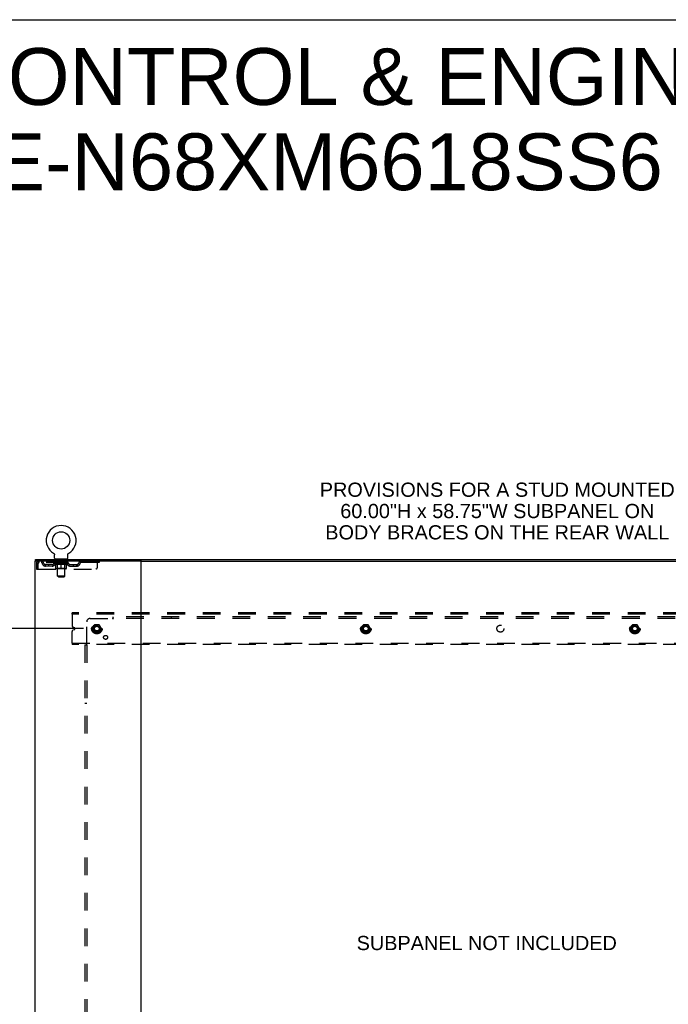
# Model space of a CAD drawing. Header units: inches. Extents: x 0 to 227, y 0 to 147.
# Tile 77 of 78: x 157 to 203, y 78 to 147. Entities that reach past the tile are written whole.
import ezdxf

# ---------------------------------------------------------------- set-up
doc = ezdxf.new("R2010")
doc.units = ezdxf.units.IN
doc.header["$LTSCALE"] = 12.505625
doc.header["$MEASUREMENT"] = 0
doc.linetypes.add('DOT', pattern=[0.2, 0.1, -0.1])
doc.linetypes.add('HIDDEN', pattern=[0.2, 0.1, -0.1])
doc.layers.get('0').update_dxf_attribs({"linetype": 'CONTINUOUS'})
for name, color, linetype in [('DEFAULT_2', 8, 'HIDDEN'), ('DIMENSIONS', 7, 'CONTINUOUS'), ('SUBPANEL', 7, 'CONTINUOUS')]:
    doc.layers.add(name, color=color, linetype=linetype)
doc.styles.get("Standard").update_dxf_attribs({"font": 'arial.ttf'})
doc.dimstyles.new('DIMSTYLE_1', dxfattribs={"dimtxt": 1.003125, "dimasz": 1.3375, "dimexe": 0.09, "dimexo": 0.07, "dimgap": 0.0375, "dimtad": 0, "dimtih": 1, "dimtoh": 1, "dimzin": 4, "dimdsep": 46, "dimtxsty": 'Standard', "dimblk": '_FILLED', "dimblk1": '_FILLED', "dimblk2": '_FILLED', "dimcen": 0.09, "dimadec": 3, "dimazin": 1, "dimtfac": 1, "dimtdec": 3, "dimtofl": 0, "dimtmove": 0, "dimatfit": 3, "dimldrblk": '_FILLED', "dimfxl": 0, "dimtolj": 1, "dimtzin": 4, "dimarcsym": 0})

# ---------------------------------------------------------------- blocks, each defined once
blk = doc.blocks.new('_FILLED')
at = {"color": 0, "linetype": 'ByBlock'}
blk.add_solid([(0, 0), (-1, 0.2), (-1, -0.2)], dxfattribs=at)
blk = doc.blocks.new('*D4')
at = {"layer": 'DIMENSIONS', "color": 2, "linetype": 'Continuous'}
for p, q in [((161.362, 104.127), (151.287, 104.127)), ((152.491, 104.127), (152.491, 77.997)), ((152.491, 45.877), (152.491, 75.991)), ((161.362, 45.877), (151.287, 45.877))]:
    blk.add_line(p, q, dxfattribs=at)
at = {"layer": 'DIMENSIONS', "color": 2, "linetype": 'Continuous', "xscale": 1.3375, "yscale": 1.3375, "zscale": 1.3375}
for p, rotation in [((152.491, 104.127), 90), ((152.491, 45.877), 270)]:
    blk.add_blockref('_FILLED', p, dxfattribs=dict(at, rotation=rotation))
at = {"layer": 'DIMENSIONS', "color": 2, "linetype": 'Continuous', "insert": (152.491, 77.496), "char_height": 1.0031, "width": 3.50534, "attachment_point": 2, "line_spacing_factor": 0.9}
blk.add_mtext('58.25', dxfattribs=at)

msp = doc.modelspace()

# ---------------------------------------------------------------- linework, layer by layer
at = {"color": 7, "linetype": 'Continuous'}
for p, q in [((0, 147.125), (227.375, 147.125)), ((159.241, 109.448), (159.241, 109.448)), ((159.241, 109.448), (159.244, 109.446)), ((159.244, 109.446), (159.246, 109.445)), ((159.246, 109.445), (159.248, 109.444)), ((159.248, 109.444), (159.252, 109.441)), ((159.252, 109.441), (159.255, 109.438)), ((159.255, 109.439), (159.258, 109.436)), ((159.258, 109.436), (159.262, 109.433)), ((159.262, 109.433), (159.265, 109.43)), ((159.265, 109.43), (159.268, 109.427)), ((159.268, 109.427), (159.271, 109.424)), ((159.271, 109.424), (159.274, 109.42)), ((159.273, 109.42), (159.276, 109.417)), ((159.276, 109.417), (159.279, 109.413)), ((159.279, 109.413), (159.281, 109.41)), ((159.281, 109.41), (159.284, 109.406)), ((159.284, 109.406), (159.286, 109.402)), ((159.286, 109.402), (159.288, 109.399)), ((159.288, 109.399), (159.29, 109.395)), ((159.29, 109.395), (159.292, 109.391)), ((159.292, 109.391), (159.293, 109.387)), ((159.293, 109.387), (159.295, 109.383)), ((159.295, 109.383), (159.296, 109.379)), ((159.296, 109.379), (159.297, 109.374)), ((159.297, 109.374), (159.299, 109.37)), ((159.302, 109.349), (159.302, 109.344)), ((159.302, 109.344), (159.302, 109.341)), ((159.302, 109.092), (159.302, 109.341)), ((160.252, 109.092), (160.252, 109.341)), ((160.255, 109.366), (160.256, 109.37)), ((160.256, 109.37), (160.257, 109.374)), ((160.257, 109.374), (160.258, 109.379)), ((160.258, 109.379), (160.259, 109.383)), ((160.259, 109.383), (160.261, 109.387)), ((160.261, 109.387), (160.263, 109.391)), ((160.263, 109.391), (160.264, 109.395)), ((160.264, 109.395), (160.266, 109.399)), ((160.266, 109.399), (160.268, 109.402)), ((160.268, 109.402), (160.271, 109.406)), ((160.271, 109.406), (160.273, 109.41)), ((160.273, 109.41), (160.275, 109.413)), ((160.275, 109.413), (160.278, 109.417)), ((160.278, 109.417), (160.281, 109.42)), ((160.281, 109.42), (160.283, 109.424)), ((160.283, 109.424), (160.286, 109.427)), ((160.286, 109.427), (160.289, 109.43)), ((160.289, 109.43), (160.293, 109.433)), ((160.293, 109.433), (160.296, 109.436)), ((160.296, 109.436), (160.299, 109.439)), ((160.299, 109.438), (160.303, 109.441)), ((160.303, 109.441), (160.306, 109.444)), ((160.306, 109.444), (160.308, 109.445)), ((160.306, 109.444), (160.308, 109.445)), ((160.308, 109.445), (160.31, 109.446)), ((160.31, 109.446), (160.313, 109.448)), ((160.313, 109.448), (160.313, 109.448)), ((157.975, 108.898), (157.975, 109.002)), ((158.013, 108.898), (157.979, 108.898)), ((159.34, 109.032), (159.34, 109.002)), ((160.215, 109.032), (159.34, 109.032)), ((160.215, 109.032), (160.215, 109.002)), ((165.383, 108.898), (216.213, 108.898))]:
    msp.add_line(p, q, dxfattribs=at)
at = {"color": 3, "linetype": 'Continuous'}
for p, q in [((157.923, 108.898), (157.923, 41.106)), ((157.979, 108.898), (157.923, 108.898)), ((157.975, 109.002), (223.621, 109.002)), ((165.383, 108.898), (158.013, 108.898)), ((165.423, 41.146), (165.423, 108.858))]:
    msp.add_line(p, q, dxfattribs=at)
at = {"color": 7, "linetype": 'Continuous'}
for points in [[(159.299, 109.37), (159.299, 109.366), (159.3, 109.362), (159.301, 109.357), (159.301, 109.353), (159.302, 109.349), (159.302, 109.344)], [(160.252, 109.341), (160.252, 109.344), (160.252, 109.349), (160.253, 109.353), (160.253, 109.357), (160.254, 109.362), (160.255, 109.366)], [(160.252, 109.344), (160.252, 109.349), (160.253, 109.353), (160.253, 109.357), (160.254, 109.362)]]:
    msp.add_lwpolyline(points, dxfattribs=at)
msp.add_circle((159.777, 110.356), 0.609, dxfattribs=at)
for centre, radius, start, end in [((159.777, 110.356), 1.054, 300.39933, 239.60066), ((159.362, 109.092), 0.06, 180, 270), ((160.192, 109.092), 0.06, 270, 360), ((165.463, 108.858), 0.04, 90, 180)]:
    msp.add_arc(centre, radius, start, end, dxfattribs=at)
at = {"color": 3, "linetype": 'Continuous'}
msp.add_arc((165.383, 108.858), 0.04, 0, 90, dxfattribs=at)
at = {"layer": 'DEFAULT_2', "color": 8, "linetype": 'HIDDEN'}
for p, q in [((159.241, 109.448), (159.241, 109.448)), ((159.246, 109.445), (159.248, 109.444)), ((158.027, 108.731), (158.027, 108.335)), ((158.027, 108.731), (158.131, 108.731)), ((158.131, 108.731), (158.131, 108.335)), ((158.161, 108.335), (158.161, 108.731)), ((158.194, 108.898), (158.194, 108.794)), ((162.465, 108.794), (158.194, 108.794)), ((158.663, 108.543), (158.663, 108.647)), ((159.145, 108.647), (158.663, 108.647)), ((159.145, 108.543), (158.663, 108.543)), ((158.913, 108.543), (158.913, 108.647)), ((159.271, 108.756), (159.271, 108.794)), ((159.398, 108.667), (159.271, 108.756)), ((160.283, 108.756), (159.271, 108.756)), ((159.279, 108.788), (159.279, 108.794)), ((159.285, 108.786), (159.285, 108.788)), ((159.285, 108.786), (160.269, 108.786)), ((159.293, 108.786), (159.293, 108.788)), ((159.293, 108.786), (159.293, 108.788)), ((159.301, 108.788), (159.301, 108.794)), ((159.314, 108.786), (159.314, 108.788)), ((159.316, 108.786), (159.316, 108.788)), ((159.339, 108.788), (159.339, 108.794)), ((159.34, 108.794), (159.34, 108.898)), ((159.35, 108.786), (159.35, 108.788)), ((159.352, 108.786), (159.352, 108.788)), ((159.516, 108.788), (159.355, 108.788)), ((159.389, 108.788), (159.389, 108.794)), ((159.39, 108.786), (159.39, 108.788)), ((159.391, 108.786), (159.391, 108.788)), ((159.393, 108.786), (159.393, 108.788)), ((159.398, 108.667), (159.407, 108.667)), ((159.399, 108.786), (159.399, 108.788)), ((159.399, 108.786), (159.399, 108.788)), ((159.402, 108.786), (159.402, 108.788)), ((159.405, 108.786), (159.405, 108.789)), ((159.407, 108.377), (159.407, 108.702)), ((159.408, 108.786), (159.408, 108.788)), ((159.419, 108.786), (159.419, 108.788)), ((159.432, 109.032), (159.432, 109.002)), ((159.434, 108.786), (159.434, 108.79)), ((159.434, 108.786), (159.434, 108.788)), ((159.451, 108.786), (159.451, 108.788)), ((159.452, 108.788), (159.452, 108.794)), ((159.459, 108.786), (159.459, 108.788)), ((159.463, 108.786), (159.463, 108.788)), ((159.467, 108.942), (159.467, 109.022)), ((159.47, 108.786), (159.47, 108.788)), ((159.536, 108.932), (159.477, 108.932)), ((159.479, 108.786), (159.479, 108.791)), ((159.492, 108.786), (159.492, 108.788)), ((159.494, 108.786), (159.494, 108.788)), ((159.516, 108.786), (159.516, 108.788)), ((159.569, 108.788), (159.52, 108.788)), ((159.52, 108.667), (159.664, 108.667)), ((159.524, 108.788), (159.524, 108.794)), ((159.527, 108.379), (159.527, 108.754)), ((159.528, 107.842), (159.528, 108.922)), ((159.529, 108.786), (159.529, 108.788)), ((159.533, 108.786), (159.533, 108.788)), ((159.538, 108.786), (159.538, 108.792)), ((159.541, 108.786), (159.541, 108.788)), ((159.55, 108.786), (159.55, 108.788)), ((159.569, 108.786), (159.569, 108.788)), ((159.629, 108.788), (159.582, 108.788)), ((159.598, 108.786), (159.598, 108.788)), ((159.604, 108.788), (159.604, 108.794)), ((159.607, 108.786), (159.607, 108.788)), ((159.609, 108.786), (159.609, 108.793)), ((159.611, 108.786), (159.611, 108.788)), ((159.617, 108.786), (159.617, 108.788)), ((159.629, 108.786), (159.629, 108.788)), ((159.694, 108.788), (159.65, 108.788)), ((159.66, 108.786), (159.66, 108.788)), ((159.686, 108.788), (159.748, 108.792)), ((159.689, 108.788), (159.689, 108.794)), ((159.69, 108.794), (159.689, 108.794)), ((159.69, 108.788), (159.69, 108.794)), ((159.69, 108.786), (159.69, 108.788)), ((159.693, 108.786), (159.693, 108.789)), ((159.694, 108.786), (159.694, 108.788)), ((159.694, 108.786), (159.694, 108.788)), ((159.722, 108.788), (159.773, 108.788)), ((159.726, 108.786), (159.726, 108.788)), ((159.731, 108.788), (159.731, 108.791)), ((159.748, 108.788), (159.748, 108.792)), ((159.76, 108.786), (159.76, 108.788)), ((159.775, 108.788), (159.775, 108.788)), ((159.775, 108.786), (159.775, 108.788)), ((159.775, 108.786), (159.775, 108.788)), ((159.777, 108.788), (159.777, 108.794)), ((159.777, 108.794), (159.869, 108.788)), ((159.777, 108.347), (159.777, 108.702)), ((159.779, 108.786), (159.779, 108.788)), ((159.779, 108.786), (159.779, 108.788)), ((159.779, 108.788), (159.779, 108.788)), ((159.794, 108.786), (159.794, 108.788)), ((159.794, 108.788), (159.832, 108.788)), ((159.828, 108.786), (159.828, 108.788)), ((159.86, 108.786), (159.86, 108.788)), ((159.861, 108.786), (159.861, 108.789)), ((159.861, 108.786), (159.861, 108.788)), ((159.861, 108.788), (159.904, 108.788)), ((159.865, 108.788), (159.865, 108.794)), ((159.865, 108.788), (159.865, 108.794)), ((159.865, 108.794), (159.865, 108.794)), ((159.865, 108.786), (159.865, 108.788)), ((159.89, 108.667), (160.034, 108.667)), ((159.894, 108.786), (159.894, 108.788)), ((159.925, 108.786), (159.925, 108.788)), ((159.925, 108.788), (159.972, 108.788)), ((159.937, 108.786), (159.937, 108.788)), ((159.943, 108.786), (159.943, 108.788)), ((159.945, 108.786), (159.945, 108.793)), ((159.947, 108.786), (159.947, 108.788)), ((159.95, 108.788), (159.95, 108.794)), ((159.956, 108.786), (159.956, 108.788)), ((159.985, 108.786), (159.985, 108.788)), ((159.985, 108.788), (160.034, 108.788)), ((160.004, 108.786), (160.004, 108.788)), ((160.013, 108.786), (160.013, 108.788)), ((160.016, 108.786), (160.016, 108.792)), ((160.077, 108.932), (160.018, 108.932)), ((160.021, 108.786), (160.021, 108.788)), ((160.025, 108.786), (160.025, 108.788)), ((160.026, 107.842), (160.026, 108.922)), ((160.027, 108.379), (160.027, 108.754)), ((160.03, 108.788), (160.03, 108.794)), ((160.038, 108.786), (160.038, 108.788)), ((160.038, 108.788), (160.199, 108.788)), ((160.06, 108.786), (160.06, 108.788)), ((160.063, 108.786), (160.063, 108.788)), ((160.075, 108.786), (160.075, 108.791)), ((160.084, 108.786), (160.084, 108.788)), ((160.087, 108.942), (160.087, 109.022)), ((160.091, 108.786), (160.091, 108.788)), ((160.095, 108.786), (160.095, 108.788)), ((160.102, 108.788), (160.102, 108.794)), ((160.104, 108.786), (160.104, 108.788)), ((160.12, 108.786), (160.12, 108.79)), ((160.12, 108.786), (160.12, 108.788)), ((160.122, 109.032), (160.122, 109.002)), ((160.135, 108.786), (160.135, 108.788)), ((160.146, 108.786), (160.146, 108.788)), ((160.148, 108.377), (160.148, 108.702)), ((160.148, 108.667), (160.156, 108.667)), ((160.15, 108.786), (160.15, 108.789)), ((160.152, 108.786), (160.152, 108.788)), ((160.155, 108.786), (160.155, 108.788)), ((160.155, 108.786), (160.155, 108.788)), ((160.156, 108.667), (160.283, 108.756)), ((160.161, 108.786), (160.161, 108.788)), ((160.163, 108.786), (160.163, 108.788)), ((160.164, 108.786), (160.164, 108.788)), ((160.165, 108.788), (160.165, 108.794)), ((160.202, 108.786), (160.202, 108.788)), ((160.204, 108.786), (160.204, 108.788)), ((160.215, 108.794), (160.215, 108.898)), ((160.215, 108.788), (160.215, 108.794)), ((160.238, 108.786), (160.238, 108.788)), ((160.24, 108.786), (160.24, 108.788)), ((160.253, 108.788), (160.253, 108.794)), ((160.261, 108.786), (160.261, 108.788)), ((160.262, 108.786), (160.262, 108.788)), ((160.269, 108.786), (160.269, 108.788)), ((160.276, 108.788), (160.276, 108.794)), ((160.283, 108.756), (160.283, 108.794)), ((160.409, 108.647), (160.892, 108.647)), ((160.409, 108.543), (160.892, 108.543)), ((160.642, 108.543), (160.642, 108.647)), ((160.892, 108.543), (160.892, 108.647)), ((161.365, 108.898), (161.365, 108.794)), ((162.34, 108.46), (162.34, 108.898)), ((162.465, 108.898), (162.465, 108.794)), ((158.027, 108.335), (158.131, 108.335)), ((158.161, 108.335), (162.215, 108.335)), ((160.118, 108.347), (159.436, 108.347)), ((159.527, 108.379), (159.495, 108.347)), ((160.027, 108.379), (159.527, 108.379)), ((159.588, 107.782), (159.528, 107.842)), ((160.026, 107.842), (159.528, 107.842)), ((159.588, 107.782), (159.966, 107.782)), ((159.966, 107.782), (160.026, 107.842)), ((160.027, 108.379), (160.059, 108.347)), ((160.548, 105.148), (160.548, 105.252)), ((221.048, 105.252), (160.548, 105.252)), ((160.548, 105.148), (160.548, 104.339)), ((221.048, 105.148), (160.548, 105.148)), ((162.135, 104.399), (161.981, 104.132)), ((162.453, 104.404), (162.144, 104.404)), ((162.616, 104.132), (162.461, 104.399)), ((181.135, 104.399), (180.981, 104.132)), ((181.453, 104.404), (181.144, 104.404)), ((181.616, 104.132), (181.461, 104.399)), ((200.135, 104.399), (199.981, 104.132)), ((200.453, 104.404), (200.144, 104.404)), ((200.616, 104.132), (200.461, 104.399)), ((160.548, 103.106), (160.548, 103.914)), ((160.719, 104.184), (160.625, 104.223)), ((160.625, 104.03), (160.719, 104.069)), ((161.981, 104.122), (162.135, 103.854)), ((162.453, 103.849), (162.144, 103.849)), ((162.461, 103.854), (162.616, 104.122)), ((180.981, 104.122), (181.135, 103.854)), ((181.453, 103.849), (181.144, 103.849)), ((181.461, 103.854), (181.616, 104.122)), ((199.981, 104.122), (200.135, 103.854)), ((200.453, 103.849), (200.144, 103.849)), ((200.461, 103.854), (200.616, 104.122)), ((160.548, 103.106), (160.548, 103.002)), ((160.548, 103.106), (221.048, 103.106)), ((221.048, 103.002), (160.548, 103.002))]:
    msp.add_line(p, q, dxfattribs=at)
for points in [[(158.194, 108.898), (158.192, 108.897), (158.189, 108.893), (158.187, 108.888), (158.185, 108.881), (158.182, 108.872), (158.18, 108.861), (158.178, 108.849), (158.175, 108.835), (158.173, 108.819), (158.17, 108.803), (158.168, 108.786), (158.166, 108.768), (158.163, 108.749), (158.161, 108.731)], [(158.194, 108.794), (158.192, 108.793), (158.189, 108.792), (158.187, 108.79), (158.185, 108.787), (158.182, 108.784), (158.18, 108.78), (158.178, 108.775), (158.175, 108.77), (158.173, 108.764), (158.17, 108.758), (158.168, 108.751), (158.166, 108.745), (158.163, 108.738), (158.161, 108.731)], [(159.526, 108.667), (159.507, 108.671), (159.487, 108.675), (159.467, 108.681), (159.447, 108.687), (159.427, 108.694), (159.407, 108.702)], [(159.407, 108.701), (159.426, 108.693), (159.445, 108.687), (159.464, 108.681), (159.483, 108.675), (159.502, 108.671), (159.52, 108.667)], [(159.777, 108.702), (159.756, 108.694), (159.736, 108.687), (159.716, 108.681), (159.696, 108.675), (159.676, 108.671), (159.656, 108.667)], [(159.664, 108.667), (159.683, 108.671), (159.701, 108.675), (159.72, 108.681), (159.739, 108.686), (159.758, 108.693), (159.777, 108.701)], [(159.898, 108.667), (159.878, 108.671), (159.858, 108.675), (159.838, 108.681), (159.818, 108.687), (159.798, 108.694), (159.777, 108.702)], [(159.777, 108.701), (159.796, 108.693), (159.816, 108.686), (159.834, 108.68), (159.853, 108.675), (159.872, 108.671), (159.89, 108.667)], [(160.148, 108.702), (160.127, 108.694), (160.107, 108.687), (160.087, 108.68), (160.067, 108.675), (160.047, 108.671), (160.028, 108.667)], [(160.034, 108.667), (160.053, 108.671), (160.071, 108.675), (160.09, 108.681), (160.109, 108.687), (160.128, 108.693), (160.148, 108.701)]]:
    msp.add_lwpolyline(points, dxfattribs=at)
for centre, radius in [((162.298, 104.127), 0.372), ((162.298, 104.127), 0.356), ((162.298, 104.127), 0.312), ((162.298, 104.127), 0.204), ((162.298, 104.127), 0.188), ((162.298, 104.127), 0.183), ((162.298, 104.127), 0.165), ((181.298, 104.127), 0.372), ((181.298, 104.127), 0.356), ((181.298, 104.127), 0.312), ((181.298, 104.127), 0.204), ((181.298, 104.127), 0.188), ((181.298, 104.127), 0.183), ((181.298, 104.127), 0.165), ((200.298, 104.127), 0.372), ((200.298, 104.127), 0.356), ((200.298, 104.127), 0.312), ((200.298, 104.127), 0.204), ((200.298, 104.127), 0.188), ((200.298, 104.127), 0.183), ((200.298, 104.127), 0.165)]:
    msp.add_circle(centre, radius, dxfattribs=at)
at = {"layer": 'DEFAULT_2', "color": 8, "linetype": 'DOT'}
for centre in [(162.298, 104.127), (181.298, 104.127), (200.298, 104.127)]:
    msp.add_circle(centre, 0.17, dxfattribs=at)
at = {"layer": 'DEFAULT_2', "color": 8, "linetype": 'HIDDEN'}
for centre, radius, start, end in [((158.194, 108.731), 0.167, 90, 180), ((158.194, 108.731), 0.063, 90, 180), ((158.373, 108.731), 0.167, 8.07163, 90), ((158.374, 108.731), 0.0625, 7.98631, 90), ((158.663, 108.772), 0.229, 187.98631, 270), ((158.663, 108.772), 0.125, 188.07163, 270), ((159.145, 108.772), 0.125, 270, 351.92837), ((159.145, 108.772), 0.229, 270, 352.01369), ((159.435, 108.731), 0.167, 90, 171.92837), ((159.434, 108.731), 0.0625, 90, 172.01369), ((159.457, 109.022), 0.01, 0, 90), ((159.477, 108.942), 0.01, 180, 270), ((159.495, 108.754), 0.0318, 0, 90), ((159.518, 108.922), 0.01, 0, 90), ((160.036, 108.922), 0.01, 90, 180), ((160.059, 108.754), 0.0318, 90, 180), ((160.077, 108.942), 0.01, 270, 360), ((160.097, 109.022), 0.01, 90, 180), ((160.12, 108.731), 0.167, 8.07163, 90), ((160.12, 108.731), 0.0625, 7.98631, 90), ((160.409, 108.772), 0.229, 187.98631, 270), ((160.409, 108.772), 0.125, 188.07163, 270), ((160.892, 108.772), 0.125, 270, 351.92837), ((160.892, 108.772), 0.229, 270, 352.01369), ((161.181, 108.731), 0.167, 90, 171.92837), ((161.18, 108.731), 0.0625, 90, 172.01369), ((159.436, 108.377), 0.0296, 180, 270), ((160.118, 108.377), 0.0296, 270, 360), ((162.215, 108.46), 0.125, 270, 360), ((160.673, 104.339), 0.125, 180, 247.5), ((162.144, 104.394), 0.01, 90.01235, 149.98915), ((162.453, 104.394), 0.01, 30.01204, 89.98872), ((181.144, 104.394), 0.01, 90.01235, 149.98915), ((181.453, 104.394), 0.01, 30.01204, 89.98872), ((200.144, 104.394), 0.01, 90.01235, 149.98915), ((200.453, 104.394), 0.01, 30.01204, 89.98872), ((160.673, 103.914), 0.125, 112.5, 180), ((160.696, 104.127), 0.0625, 292.5, 67.5), ((161.989, 104.127), 0.01, 150.01268, 209.98829), ((162.144, 103.859), 0.01, 210.01204, 269.98872), ((162.453, 103.859), 0.01, 270.01235, 329.98915), ((162.607, 104.127), 0.01, 330.01268, 29.98829), ((180.989, 104.127), 0.01, 150.01268, 209.98829), ((181.144, 103.859), 0.01, 210.01204, 269.98872), ((181.453, 103.859), 0.01, 270.01235, 329.98915), ((181.607, 104.127), 0.01, 330.01268, 29.98829), ((199.989, 104.127), 0.01, 150.01268, 209.98829), ((200.144, 103.859), 0.01, 210.01204, 269.98872), ((200.453, 103.859), 0.01, 270.01235, 329.98915), ((200.607, 104.127), 0.01, 330.01268, 29.98829)]:
    msp.add_arc(centre, radius, start, end, dxfattribs=at)
for centre, major_axis, ratio, start_param, end_param in [((159.777, 108.794), (0.506, 0.005), 0.05963, 2.96643, 3.140963), ((159.255, 108.784), (0.158, 0), 0.060556, 0.430652, 1.470503), ((159.777, 108.794), (0.506, 0), 0.060556, -3.141593, -2.96706), ((159.255, 108.779), (0.158, 0.002), 0.05963, 1.376596, 1.469874), ((159.777, 108.794), (0.506, 0.011), 0.05688, 2.791345, 2.965878), ((159.236, 108.784), (0.158, 0.002), 0.05963, 0.25549, 1.295341), ((159.29, 108.784), (0.158, -0.002), 0.05963, 0.605815, 1.645666), ((159.777, 108.794), (0.506, -0.005), 0.05963, -2.96643, -2.791898), ((159.29, 108.779), (0.158, 0), 0.060556, 1.551758, 1.645036), ((159.236, 108.779), (0.158, 0.003), 0.05688, 1.20151, 1.294789), ((159.291, 108.781), (0.131, 0.001), 0.05963, 1.065228, 1.614276), ((159.275, 108.781), (0.131, 0.003), 0.05688, 0.890143, 1.43919), ((159.322, 108.781), (0.131, 0), 0.060556, 1.240391, 1.789438), ((159.777, 108.794), (0.506, 0.015), 0.052395, 2.616403, 2.790936), ((159.233, 108.784), (0.158, 0.003), 0.05688, 0.080405, 1.120256), ((159.34, 108.784), (0.158, -0.003), 0.05688, 0.7809, 1.820751), ((159.777, 108.794), (0.506, -0.011), 0.05688, -2.791345, -2.616812), ((159.34, 108.779), (0.158, -0.002), 0.05963, 1.72692, 1.820198), ((159.233, 108.779), (0.158, 0.005), 0.052395, 1.026568, 1.119847), ((159.275, 108.781), (0.131, 0.004), 0.052395, 0.715201, 1.264248), ((159.366, 108.781), (0.131, -0.001), 0.05963, 1.415553, 1.9646), ((159.777, 108.794), (0.506, 0.02), 0.046319, 2.441654, 2.616187), ((159.404, 108.784), (0.158, -0.005), 0.052395, 0.955842, 1.995693), ((159.777, 108.794), (0.506, -0.015), 0.052395, -2.616403, -2.44187), ((159.246, 108.784), (0.158, 0.005), 0.052395, -0.094537, 0.945314), ((159.404, 108.779), (0.158, -0.003), 0.05688, 1.902006, 1.995284), ((159.246, 108.779), (0.158, 0.006), 0.046319, 0.851819, 0.945098), ((159.29, 108.781), (0.131, 0.005), 0.046319, 0.540452, 1.089499), ((159.423, 108.781), (0.131, -0.003), 0.05688, 1.590638, 2.139686), ((159.777, 108.794), (0.506, 0.024), 0.038841, 2.267123, 2.441656), ((159.478, 108.784), (0.158, -0.006), 0.046319, 1.130591, 2.170442), ((159.276, 108.784), (0.158, 0.006), 0.046319, -0.269286, 0.770565), ((159.777, 108.794), (0.506, -0.02), 0.046319, -2.441654, -2.267121), ((159.478, 108.779), (0.158, -0.005), 0.052395, 2.076947, 2.170226), ((159.276, 108.779), (0.158, 0.007), 0.038841, 0.677289, 0.770567), ((159.319, 108.781), (0.131, 0.006), 0.038841, 0.365921, 0.914969), ((159.491, 108.781), (0.131, -0.004), 0.052395, 1.76558, 2.314627), ((159.777, 108.794), (0.506, 0.027), 0.030195, 2.09281, 2.267343), ((159.562, 108.784), (0.158, -0.007), 0.038841, 1.305122, 2.344973), ((159.321, 108.784), (0.158, 0.007), 0.038841, -0.443817, 0.596034), ((159.777, 108.794), (0.506, -0.024), 0.038841, -2.267123, -2.092591), ((159.562, 108.779), (0.158, -0.006), 0.046319, 2.251696, 2.344975), ((159.321, 108.779), (0.158, 0.008), 0.030195, 0.502975, 0.596254), ((159.363, 108.781), (0.131, 0.007), 0.030195, 0.191608, 0.740655), ((159.567, 108.781), (0.131, -0.005), 0.046319, 1.940329, 2.489376), ((159.38, 108.784), (0.158, 0.008), 0.030195, -0.61813, 0.421721), ((159.777, 108.794), (0.506, 0.029), 0.020645, 1.918687, 2.09322), ((159.653, 108.784), (0.158, -0.008), 0.030195, 1.479435, 2.519286), ((159.777, 108.794), (0.506, -0.027), 0.030195, -2.09281, -1.918277), ((159.653, 108.779), (0.158, -0.007), 0.038841, 2.426227, 2.519505), ((159.38, 108.779), (0.158, 0.009), 0.020645, 0.328852, 0.422131), ((159.419, 108.781), (0.131, 0.007), 0.020645, 0.017485, 0.566532), ((159.65, 108.781), (0.131, -0.006), 0.038841, 2.11486, 2.663907), ((159.45, 108.784), (0.158, 0.009), 0.020645, -0.792253, 0.247598), ((159.777, 108.794), (0.506, 0.03), 0.010478, 1.744704, 1.919237), ((159.747, 108.784), (0.158, -0.009), 0.020645, 1.653558, 2.693409), ((159.777, 108.794), (0.506, -0.029), 0.020645, -1.918687, -1.744154), ((159.747, 108.779), (0.158, -0.008), 0.030195, 2.60054, 2.693819), ((159.45, 108.779), (0.158, 0.009), 0.010478, 0.154869, 0.248148), ((159.486, 108.781), (0.131, 0.008), 0.010478, 6.126688, 6.675735), ((159.736, 108.781), (0.131, -0.007), 0.030195, 2.289173, 2.83822), ((159.531, 108.784), (0.158, 0.009), 0.010478, -0.966236, -0.000846), ((159.842, 108.784), (0.158, -0.009), 0.010478, 1.827541, 2.867392), ((159.777, 108.794), (0.506, -0.03), 0.010478, -1.744704, -1.570171), ((159.842, 108.779), (0.158, -0.009), 0.020645, 2.774664, 2.867942), ((159.824, 108.781), (0.131, -0.007), 0.020645, 2.463296, 3.012344), ((159.713, 108.784), (0.158, 0.009), 0.010478, 0.274201, 1.314052), ((159.644, 108.781), (0.131, 0.008), 0.010478, -0.000298, 0.504314), ((159.619, 108.779), (0.158, 0.009), 0.010478, 0.192946, 0.399283), ((159.777, 108.794), (0.506, 0.03), 0.010478, -1.578586, -1.396888), ((159.935, 108.779), (0.158, -0.009), 0.010478, 2.948646, 3.041925), ((159.91, 108.781), (0.131, -0.008), 0.010478, 2.637279, 3.142076), ((159.808, 108.784), (0.158, 0.009), 0.020645, 0.448184, 1.488034), ((159.73, 108.781), (0.131, 0.007), 0.020645, 0.129249, 0.678296), ((159.713, 108.779), (0.158, 0.009), 0.020645, 0.273651, 0.366929), ((159.777, 108.794), (0.506, 0.029), 0.020645, -1.397439, -1.222906), ((160.023, 108.784), (0.158, -0.009), 0.010478, -3.140747, -2.175357), ((159.777, 108.794), (0.506, -0.03), 0.010478, 1.222355, 1.396888), ((159.902, 108.784), (0.158, 0.008), 0.030195, 0.622307, 1.662158), ((159.818, 108.781), (0.131, 0.007), 0.030195, 0.303372, 0.852419), ((160.069, 108.781), (0.131, -0.008), 0.010478, 2.749043, 3.29809), ((160.104, 108.784), (0.158, -0.009), 0.020645, 2.893995, 3.933846), ((159.808, 108.779), (0.158, 0.008), 0.030195, 0.447774, 0.541052), ((160.104, 108.779), (0.158, -0.009), 0.010478, 2.893445, 2.986723), ((159.777, 108.794), (0.506, 0.027), 0.030195, -1.223315, -1.048783), ((159.777, 108.794), (0.506, -0.029), 0.020645, 1.048373, 1.222906), ((159.992, 108.784), (0.158, 0.007), 0.038841, 0.79662, 1.836471), ((159.904, 108.781), (0.131, 0.006), 0.038841, 0.477686, 1.026733), ((160.135, 108.781), (0.131, -0.007), 0.020645, 2.57506, 3.124108), ((160.175, 108.784), (0.158, -0.008), 0.030195, 2.719872, 3.759723), ((160.076, 108.784), (0.158, 0.006), 0.046319, 0.971151, 2.011002), ((159.902, 108.779), (0.158, 0.007), 0.038841, 0.622087, 0.715366), ((160.175, 108.779), (0.158, -0.009), 0.020645, 2.719462, 2.812741), ((159.777, 108.794), (0.506, 0.024), 0.038841, -1.049002, -0.874469), ((159.777, 108.794), (0.506, -0.027), 0.030195, 0.87425, 1.048783), ((159.987, 108.781), (0.131, 0.005), 0.046319, 0.652216, 1.201263), ((160.15, 108.784), (0.158, 0.005), 0.052395, 1.1459, 2.185751), ((160.191, 108.781), (0.131, -0.007), 0.030195, 2.400937, 2.949985), ((160.233, 108.784), (0.158, -0.007), 0.038841, 2.545558, 3.585409), ((160.063, 108.781), (0.131, 0.004), 0.052395, 0.826965, 1.376012), ((159.992, 108.779), (0.158, 0.006), 0.046319, 0.796618, 0.889896), ((160.233, 108.779), (0.158, -0.008), 0.030195, 2.545339, 2.638617), ((160.214, 108.784), (0.158, 0.003), 0.05688, 1.320842, 2.360692), ((159.777, 108.794), (0.506, 0.02), 0.046319, -0.874471, -0.699939), ((159.777, 108.794), (0.506, -0.024), 0.038841, 0.699936, 0.874469), ((160.278, 108.784), (0.158, -0.006), 0.046319, 2.371028, 3.410879), ((160.235, 108.781), (0.131, -0.006), 0.038841, 2.226624, 2.775671), ((160.264, 108.784), (0.158, 0.002), 0.05963, 1.495927, 2.535778), ((160.131, 108.781), (0.131, 0.003), 0.05688, 1.001907, 1.550954), ((160.308, 108.784), (0.158, -0.005), 0.052395, 2.196279, 3.23613), ((160.264, 108.781), (0.131, -0.005), 0.046319, 2.052093, 2.601141), ((160.076, 108.779), (0.158, 0.005), 0.052395, 0.971367, 1.064645), ((160.299, 108.784), (0.158, 0), 0.060556, 1.671089, 2.71094), ((160.278, 108.779), (0.158, -0.007), 0.038841, 2.371026, 2.464304), ((160.322, 108.784), (0.158, -0.003), 0.05688, 2.021337, 3.061188), ((159.777, 108.794), (0.506, 0.015), 0.052395, -0.699723, -0.52519), ((159.777, 108.794), (0.506, -0.02), 0.046319, 0.525406, 0.699939), ((160.319, 108.784), (0.158, -0.002), 0.05963, 1.846251, 2.886102), ((160.188, 108.781), (0.131, 0.001), 0.05963, 1.176993, 1.72604), ((160.279, 108.781), (0.131, -0.004), 0.052395, 1.877344, 2.426392), ((160.232, 108.781), (0.131, 0), 0.060556, 1.352155, 1.901202), ((160.279, 108.781), (0.131, -0.003), 0.05688, 1.702402, 2.25145), ((160.263, 108.781), (0.131, -0.001), 0.05963, 1.527317, 2.076364), ((160.15, 108.779), (0.158, 0.003), 0.05688, 1.146309, 1.239587), ((160.308, 108.779), (0.158, -0.006), 0.046319, 2.196495, 2.289773), ((159.777, 108.794), (0.506, 0.011), 0.05688, -0.524781, -0.350248), ((159.777, 108.794), (0.506, -0.015), 0.052395, 0.350657, 0.52519), ((160.214, 108.779), (0.158, 0.002), 0.05963, 1.321394, 1.414673), ((160.322, 108.779), (0.158, -0.005), 0.052395, 2.021746, 2.115024), ((159.777, 108.794), (0.506, 0.005), 0.05963, -0.349695, -0.175162), ((159.777, 108.794), (0.506, -0.011), 0.05688, 0.175715, 0.350248), ((160.264, 108.779), (0.158, 0), 0.060556, 1.496556, 1.589835), ((160.319, 108.779), (0.158, -0.003), 0.05688, 1.846804, 1.940083), ((160.299, 108.779), (0.158, -0.002), 0.05963, 1.671719, 1.764997), ((159.777, 108.794), (0.506, 0), 0.060556, -0.174533, 0), ((159.777, 108.794), (0.506, -0.005), 0.05963, 0.000629, 0.175162)]:
    msp.add_ellipse(centre, major_axis=major_axis, ratio=ratio, start_param=start_param, end_param=end_param, dxfattribs=at)
at = {"layer": 'SUBPANEL', "color": 8, "linetype": 'HIDDEN'}
for p, q in [((161.579, 103.006), (161.579, 104.595)), ((161.829, 104.845), (163.419, 104.845)), ((163.437, 104.864), (163.431, 104.858)), ((163.454, 104.805), (163.454, 104.97)), ((218.142, 104.97), (163.454, 104.97)), ((218.142, 104.845), (163.454, 104.845)), ((167.579, 104.845), (167.579, 104.97)), ((161.454, 102.97), (161.454, 47.033)), ((161.454, 102.97), (161.62, 102.97)), ((161.579, 102.97), (161.579, 47.033)), ((161.579, 98.845), (161.454, 98.845))]:
    msp.add_line(p, q, dxfattribs=at)
for points in [[(163.431, 104.858), (163.429, 104.856), (163.427, 104.854), (163.425, 104.852), (163.424, 104.85), (163.422, 104.849), (163.42, 104.847), (163.419, 104.845)], [(163.432, 104.826), (163.429, 104.831), (163.428, 104.833), (163.426, 104.835), (163.425, 104.838), (163.423, 104.84), (163.422, 104.842), (163.42, 104.844), (163.419, 104.845)], [(163.454, 104.805), (163.453, 104.805), (163.451, 104.806), (163.449, 104.807), (163.448, 104.808), (163.446, 104.809), (163.444, 104.81), (163.443, 104.811), (163.441, 104.813), (163.44, 104.814), (163.439, 104.816), (163.437, 104.818), (163.436, 104.82), (163.435, 104.822), (163.433, 104.824), (163.432, 104.826)], [(163.454, 104.884), (163.453, 104.882), (163.451, 104.88), (163.45, 104.878), (163.448, 104.876), (163.446, 104.874), (163.445, 104.872), (163.443, 104.87), (163.442, 104.869), (163.44, 104.867), (163.439, 104.866), (163.437, 104.864)], [(161.541, 102.97), (161.543, 102.972), (161.545, 102.974), (161.547, 102.975), (161.549, 102.977), (161.551, 102.978), (161.553, 102.98), (161.554, 102.981), (161.556, 102.983), (161.558, 102.984), (161.559, 102.986), (161.561, 102.987)], [(161.561, 102.987), (161.567, 102.994), (161.569, 102.996), (161.571, 102.998), (161.573, 102.999), (161.574, 103.001), (161.576, 103.003), (161.578, 103.004), (161.579, 103.006)], [(161.594, 102.996), (161.592, 102.997), (161.589, 102.998), (161.587, 103), (161.585, 103.001), (161.583, 103.003), (161.581, 103.004), (161.579, 103.006)], [(161.62, 102.97), (161.62, 102.972), (161.619, 102.974), (161.618, 102.976), (161.617, 102.977), (161.616, 102.979), (161.615, 102.98), (161.613, 102.982), (161.612, 102.983), (161.61, 102.985), (161.609, 102.986), (161.607, 102.987), (161.605, 102.989), (161.603, 102.99), (161.601, 102.991), (161.599, 102.993), (161.594, 102.996)]]:
    msp.add_lwpolyline(points, dxfattribs=at)
for centre, radius in [((162.298, 104.127), 0.25), ((181.298, 104.127), 0.25), ((190.798, 104.127), 0.25), ((200.298, 104.127), 0.25), ((162.917, 103.508), 0.141)]:
    msp.add_circle(centre, radius, dxfattribs=at)
msp.add_arc((161.829, 104.595), 0.25, 90, 180, dxfattribs=at)

# ---------------------------------------------------------------- texts
at = {"layer": 'DIMENSIONS', "color": 2, "linetype": 'Continuous', "attachment_point": 2, "line_spacing_factor": 0.9}
for s, insert, char_height, width in [('SAGINAW CONTROL & ENGINEERING\\PSCE-N68XM6618SS6', (174.698, 145.118), 4.0125, 101.34173), ('PROVISIONS FOR A STUD MOUNTED\\P60.00"H x 58.75"W SUBPANEL ON\\PBODY BRACES ON THE REAR WALL', (190.578, 114.438), 1.00313, 25.01846), ('SUBPANEL NOT INCLUDED', (189.834, 82.428), 1.00313, 18.34339)]:
    msp.add_mtext(s, dxfattribs=dict(at, insert=insert, char_height=char_height, width=width))

# ---------------------------------------------------------------- dimensions: what is measured, and where the dimension line sits
at = {"layer": 'DIMENSIONS', "color": 2, "linetype": 'Continuous'}
dim = msp.add_linear_dim(base=(152.491, 104.127), p1=(161.432, 45.877), p2=(161.432, 104.127), angle=90, dimstyle='DIMSTYLE_1', dxfattribs=at)
dim.commit()
dim.dimension.update_dxf_attribs({"geometry": '*D4', "text_midpoint": (152.491, 76.989), "dimtype": 160})

doc.saveas('drawing.dxf')
